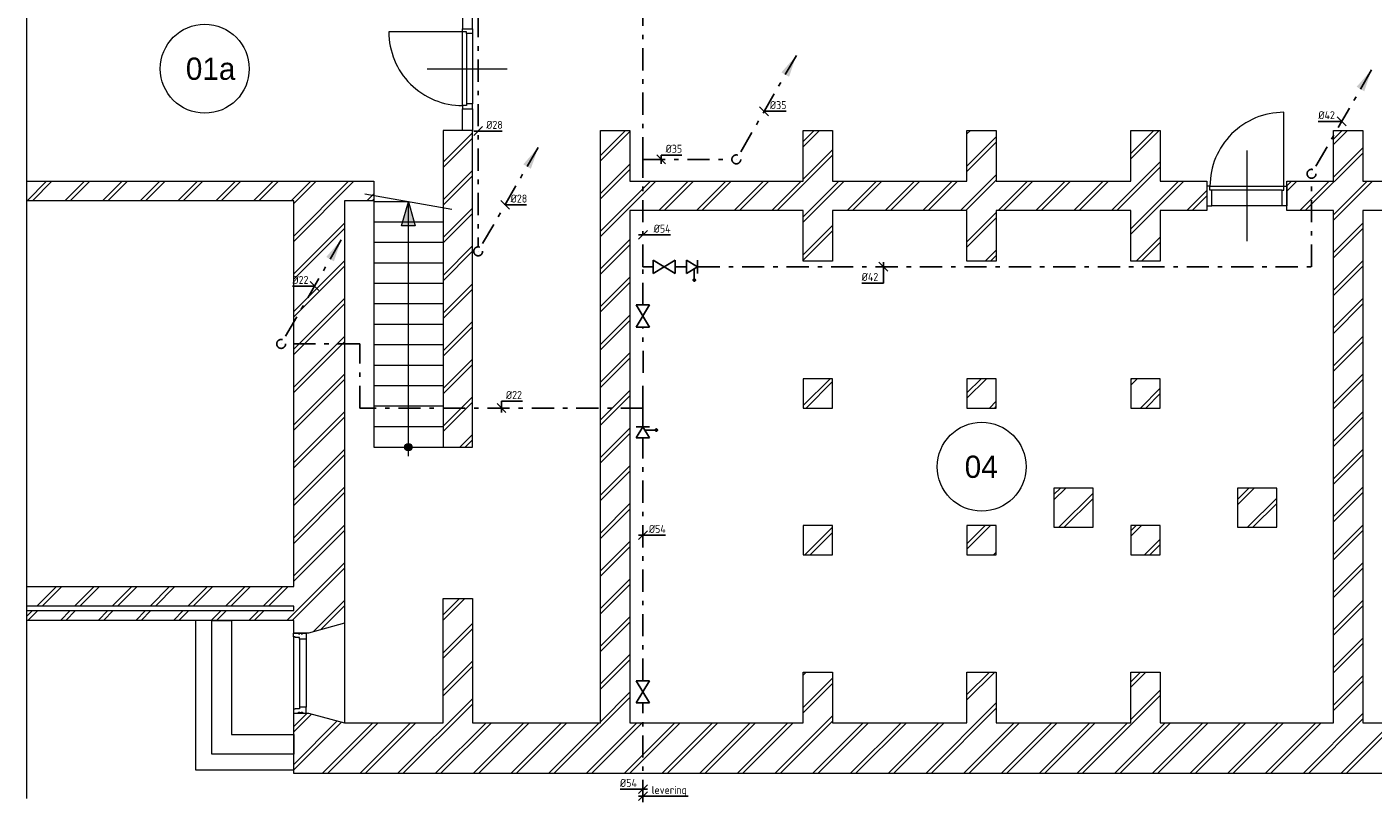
# Model space of a CAD drawing. Header units: millimetres. Extents: x 54776 to 295166, y 132708 to 356599.
# Tile 1 of 11: x 54776 to 69915, y 168074 to 176789. Entities that reach past the tile are written whole.
import ezdxf
from ezdxf.enums import TextEntityAlignment as Align

# ---------------------------------------------------------------- set-up
doc = ezdxf.new("R2010")
doc.units = ezdxf.units.MM
doc.header["$LTSCALE"] = 50
for name, pattern in [('2322109', [10, 5, -2, 1, -2]), ('2322109_a', [10, 5, -2, 1, -2]), ('2322111', [12, 5, -1, 1, -1, 1, -1, 1, -1]), ('DGN7', [594361.76, 297180.88, -111442.83, 74295.22, -111442.83])]:
    doc.linetypes.add(name, pattern=pattern)
doc.layers.get('0').update_dxf_attribs({"color": 250})
for name, color, linetype, lineweight in [('bikozijn', 1, 'Continuous', 0), ('bukozijn', 1, 'Continuous', 0), ('draai', 1, 'Continuous', 0), ('trap', 1, 'Continuous', 0), ('X-L21_C_buitenwanden', 7, 'Continuous', 30)]:
    doc.layers.add(name, color=color, linetype=linetype, lineweight=lineweight)
doc.layers.add('WL531 KW Leiding', color=5, linetype='2322109', lineweight=35, true_color=0x0000ff)
for name, color, linetype in [('WL531---', 5, '2322109'), ('WL5327--', 3, '2322111'), ('WM531---', 1, 'Continuous')]:
    doc.layers.add(name, color=color, linetype=linetype)
doc.styles.add('BURO-018', font='BUROFONT.SHX', dxfattribs={"height": 1.8})
doc.styles.add('STABICAD-018', font='ISOCP.SHX', dxfattribs={"height": 90})
doc.styles.add('STABICAD-025', font='ISOCP.SHX', dxfattribs={"height": 125})
doc.styles.add('Style-CHAR_FAST_FONT', font='CHAR_FAST_FONT.shx', dxfattribs={"height": 0.2})

# ---------------------------------------------------------------- blocks, each defined once
blk = doc.blocks.new('ED0831_68')
at = {"layer": 'bikozijn', "color": 0, "linetype": 'Continuous', "lineweight": 0}
for p, q in [((450, -400), (450, 620)), ((0, 0), (0, 220)), ((0, 220), (55, 220)), ((55, 220), (845, 220)), ((55, 220), (55, 45)), ((900, 220), (845, 220)), ((845, 220), (845, 45)), ((900, 0), (900, 220)), ((35, 0), (0, 0)), ((55, 45), (35, 45)), ((35, 45), (35, 0)), ((865, 0), (35, 0)), ((55, 45), (845, 45)), ((845, 45), (865, 45)), ((865, 45), (865, 0)), ((865, 0), (900, 0))]:
    blk.add_line(p, q, dxfattribs=at)
at = {"layer": 'draai', "color": 0, "linetype": 'Continuous', "lineweight": 0}
blk.add_line((35, 0), (35, -830), dxfattribs=at)
blk.add_arc((35, 0), 830, 270, 0, dxfattribs=at)
blk = doc.blocks.new('ED0831_90')
at = {"layer": 'bikozijn', "color": 0, "linetype": 'Continuous', "lineweight": 0}
for p, q in [((450, -400), (450, 500)), ((0, 0), (0, 110)), ((0, 110), (55, 110)), ((35, 0), (0, 0)), ((55, 45), (35, 45)), ((35, 45), (35, 0)), ((865, 0), (35, 0)), ((55, 110), (845, 110)), ((55, 110), (55, 45)), ((55, 45), (845, 45)), ((900, 110), (845, 110)), ((845, 110), (845, 45)), ((845, 45), (865, 45)), ((865, 45), (865, 0)), ((865, 0), (900, 0)), ((900, 0), (900, 110))]:
    blk.add_line(p, q, dxfattribs=at)
at = {"layer": 'draai', "color": 0, "linetype": 'Continuous', "lineweight": 0}
blk.add_line((35, 0), (35, -830), dxfattribs=at)
blk.add_arc((35, 0), 830, 270, 0, dxfattribs=at)
blk = doc.blocks.new('AnonymusCell239')
at = {"layer": 'bukozijn', "color": 0, "linetype": 'Continuous', "lineweight": 0}
for p, q in [((356, 70), (-456, 70)), ((333, 3), (-433, 3)), ((333, -70), (-433, -70))]:
    blk.add_line(p, q, dxfattribs=at)
for points in [[(-500, -70), (-435, -70), (-433, -67), (-433, 3), (-450, 3), (-450, 54), (-456, 54), (-456, 67), (-458, 70), (-500, 70), (-500, 16), (-491, 16), (-491, -1), (-500, -1), (-500, -15), (-491, -15), (-491, -31), (-500, -31)], [(400, -70), (335, -70), (333, -67), (333, 3), (350, 3), (350, 54), (356, 54), (356, 67), (358, 70), (400, 70), (400, 16), (391, 16), (391, -1), (400, -1), (400, -15), (391, -15), (391, -31), (400, -31)]]:
    blk.add_lwpolyline(points, close=True, dxfattribs=at)
blk = doc.blocks.new('AnonymusCell241')
at = {"layer": 'trap', "linetype": 'Continuous', "lineweight": 0}
blk.add_hatch(color=0, dxfattribs=at).paths.add_polyline_path([(-77, 1117), (0, 1387), (77, 1117)])
h = blk.add_hatch(color=0, dxfattribs=at)
edge = h.paths.add_edge_path()
edge.add_arc((0, -1373), 42.4, 0, 360)
at = {"layer": 'trap', "color": 0, "linetype": 'DGN7', "lineweight": 0}
blk.add_line((488, 1301), (-488, 1473), dxfattribs=at)
at = {"layer": 'trap', "color": 0, "linetype": 'Continuous', "lineweight": 0}
for p, q in [((0, 1387), (-390, 1387)), ((0, -1473), (0, 1387)), ((390, 1157), (-390, 1157)), ((390, 927), (-390, 927)), ((390, 697), (-390, 697)), ((390, 467), (-390, 467)), ((390, 237), (-390, 237)), ((390, 7), (-390, 7)), ((390, -223), (-390, -223)), ((390, -453), (-390, -453)), ((390, -683), (-390, -683)), ((390, -913), (-390, -913)), ((390, -1143), (-390, -1143))]:
    blk.add_line(p, q, dxfattribs=at)
blk.add_lwpolyline([(-390, 1397), (-390, -1373), (390, -1373)], dxfattribs=at)
blk.add_lwpolyline([(-77, 1117), (0, 1387), (77, 1117)], close=True, dxfattribs=at)
blk.add_ellipse((0, -1373), major_axis=(42.4, 0), ratio=1, dxfattribs=at)
blk = doc.blocks.new('PI_SYM115')
at = {"color": 0, "linetype": 'Continuous'}
for p, q in [((-2.5, 1.5), (2.5, -1.5)), ((-2.5, -1.5), (-2.5, 1.5)), ((2.5, 1.5), (-2.5, -1.5)), ((2.5, -1.5), (2.5, 1.5))]:
    blk.add_line(p, q, dxfattribs=at)
at = {"color": 0, "linetype": 'Continuous', "style": 'BURO-018'}
blk.add_attdef('PRODUCTCODE', text='', height=1.8, dxfattribs=at).set_placement((0, 0), align=Align.MIDDLE)
blk = doc.blocks.new('PI_SYM128')
blk.add_hatch(color=0).paths.add_polyline_path([(0.25, -3, 1), (0.75, -3, 1)])
at = {"color": 0, "linetype": 'Continuous'}
for p, q in [((-1.25, -1.5), (-1.25, 1.5)), ((-1.25, 1.5), (1.25, 0)), ((1.25, 0), (-1.25, -1.5)), ((1.25, 1.5), (1.25, -1.5))]:
    blk.add_line(p, q, dxfattribs=at)
at = {"color": 0}
blk.add_line((0.5, -0.45), (0.5, -2.75), dxfattribs=at)
blk.add_circle((0.5, -3), 0.25, dxfattribs=at)
at = {"color": 0, "linetype": 'Continuous', "style": 'BURO-018'}
blk.add_attdef('PRODUCTCODE', text='', height=1.8, dxfattribs=at).set_placement((0, 0), align=Align.MIDDLE)
blk = doc.blocks.new('*U887')
at = {"linetype": '2322109'}
blk.add_hatch(color=2, dxfattribs=at).paths.add_polyline_path([(675, 1169), (593, 928), (507, 978)], flags=0)
at = {"color": 2, "linetype": '2322109_a'}
blk.add_line((675, 1169, 3000), (25, 43, 3000), dxfattribs=at)
at = {"color": 0, "linetype": '2322109'}
blk.add_line((0, 0), (0, 0, 3000), dxfattribs=at)
at = {"color": 2, "linetype": '2322109'}
blk.add_circle((0, 0, 3000), 50, dxfattribs=at)
at = {"layer": 'WL531 KW Leiding', "color": 2}
for tag, p, style in [('CODE', (0, 100), 'STABICAD-018'), ('FLOORCODE', (0, 0, -50), 'STABICAD-018'), ('POSITIONCODE', (1500, 150), 'STABICAD-025'), ('SECTIONCODE', (1500, 150), 'STABICAD-025')]:
    blk.add_attdef(tag, p, '', height=1.2, dxfattribs=dict(at, style=style))
blk = doc.blocks.new('*U858')
at = {"linetype": '2322109'}
blk.add_hatch(color=2, dxfattribs=at).paths.add_polyline_path([(675, 1169), (593, 928), (507, 978)], flags=0)
at = {"color": 2, "linetype": '2322109_a'}
blk.add_line((675, 1169, 3000), (25, 43, 3000), dxfattribs=at)
at = {"color": 0, "linetype": '2322109'}
blk.add_line((0, 0), (0, 0, 3000), dxfattribs=at)
at = {"color": 2, "linetype": '2322109'}
blk.add_circle((0, 0, 3000), 50, dxfattribs=at)
at = {"layer": 'WL531 KW Leiding', "color": 2}
for tag, p, style in [('CODE', (0, 100), 'STABICAD-018'), ('FLOORCODE', (0, 0, -50), 'STABICAD-018'), ('POSITIONCODE', (1500, 150), 'STABICAD-025'), ('SECTIONCODE', (1500, 150), 'STABICAD-025')]:
    blk.add_attdef(tag, p, '', height=1.2, dxfattribs=dict(at, style=style))
blk = doc.blocks.new('*U914')
at = {"linetype": '2322109'}
blk.add_hatch(color=2, dxfattribs=at).paths.add_polyline_path([(675, 1169), (593, 928), (507, 978)], flags=0)
at = {"color": 2, "linetype": '2322109_a'}
blk.add_line((675, 1169, 3000), (25, 43, 3000), dxfattribs=at)
at = {"color": 0, "linetype": '2322109'}
blk.add_line((0, 0), (0, 0, 3000), dxfattribs=at)
at = {"color": 2, "linetype": '2322109'}
blk.add_circle((0, 0, 3000), 50, dxfattribs=at)
at = {"layer": 'WL5327--', "color": 2}
for tag, p, style in [('CODE', (0, 100), 'STABICAD-018'), ('FLOORCODE', (0, 0, -50), 'STABICAD-018'), ('POSITIONCODE', (1500, 150), 'STABICAD-025'), ('SECTIONCODE', (1500, 150), 'STABICAD-025')]:
    blk.add_attdef(tag, p, '', height=1.2, dxfattribs=dict(at, style=style))
blk = doc.blocks.new('*U859')
at = {"linetype": '2322109'}
blk.add_hatch(color=2, dxfattribs=at).paths.add_polyline_path([(675, 1169), (593, 928), (507, 978)], flags=0)
at = {"color": 2, "linetype": '2322109_a'}
blk.add_line((675, 1169, 3000), (25, 43, 3000), dxfattribs=at)
at = {"color": 0, "linetype": '2322109'}
blk.add_line((0, 0), (0, 0, 3000), dxfattribs=at)
at = {"color": 2, "linetype": '2322109'}
blk.add_circle((0, 0, 3000), 50, dxfattribs=at)
at = {"layer": 'WL531 KW Leiding', "color": 2}
for tag, p, style in [('CODE', (0, 100), 'STABICAD-018'), ('FLOORCODE', (0, 0, -50), 'STABICAD-018'), ('POSITIONCODE', (1500, 150), 'STABICAD-025'), ('SECTIONCODE', (1500, 150), 'STABICAD-025')]:
    blk.add_attdef(tag, p, '', height=1.2, dxfattribs=dict(at, style=style))
blk = doc.blocks.new('*U916')
at = {"color": 0, "linetype": 'Continuous'}
for p, q in [((50, -50), (-50, 50)), ((0, -50), (0, 77)), ((0, 77), (235, 77))]:
    blk.add_line(p, q, dxfattribs=at)
at = {"color": 0, "linetype": 'Continuous', "style": 'STABICAD-018'}
blk.add_text('%%c22', height=90, dxfattribs=at).set_placement((50, 102))
at = {"layer": 'WL5327--', "color": 2, "style": 'STABICAD-025'}
blk.add_attdef('CODE', (0, 0), '', height=1.2, dxfattribs=at)
blk = doc.blocks.new('*U860')
at = {"color": 0, "linetype": 'Continuous'}
for p, q in [((-50, -50), (50, 50)), ((-50, 0), (71, 0)), ((71, 0), (310, 0))]:
    blk.add_line(p, q, dxfattribs=at)
at = {"color": 0, "linetype": 'Continuous', "style": 'STABICAD-018'}
blk.add_text('%%c54', height=90, dxfattribs=at).set_placement((121, 25))
at = {"layer": 'WL531 KW Leiding', "color": 2, "style": 'STABICAD-025'}
blk.add_attdef('CODE', (0, 0), '', height=1.2, dxfattribs=at)
blk = doc.blocks.new('*U889')
at = {"color": 0, "linetype": 'Continuous'}
for p, q in [((-50, -50), (50, 50)), ((-50, 0), (40, 0)), ((40, 0), (270, 0))]:
    blk.add_line(p, q, dxfattribs=at)
at = {"color": 0, "linetype": 'Continuous', "style": 'STABICAD-018'}
blk.add_text('%%c28', height=90, dxfattribs=at).set_placement((90, 25))
at = {"layer": 'WL531 KW Leiding', "color": 2, "style": 'STABICAD-025'}
blk.add_attdef('CODE', (0, 0), '', height=1.2, dxfattribs=at)
blk = doc.blocks.new('*U861')
at = {"color": 0, "linetype": 'Continuous'}
for p, q in [((50, -50), (-50, 50)), ((0, -50), (0, 49)), ((0, 49), (234, 49))]:
    blk.add_line(p, q, dxfattribs=at)
at = {"color": 0, "linetype": 'Continuous', "style": 'STABICAD-018'}
blk.add_text('%%c35', height=90, dxfattribs=at).set_placement((50, 74))
at = {"layer": 'WL531 KW Leiding', "color": 2, "style": 'STABICAD-025'}
blk.add_attdef('CODE', (0, 0), '', height=1.2, dxfattribs=at)
blk = doc.blocks.new('*U871')
at = {"color": 0, "linetype": 'Continuous'}
for p, q in [((50, -50), (-50, 50)), ((0, 0), (17, 0)), ((17, 0), (251, 0))]:
    blk.add_line(p, q, dxfattribs=at)
at = {"color": 0, "linetype": 'Continuous', "style": 'STABICAD-018'}
blk.add_text('%%c35', height=90, dxfattribs=at).set_placement((67, 25))
at = {"layer": 'WL531 KW Leiding', "color": 2, "style": 'STABICAD-025'}
blk.add_attdef('CODE', (0, 0), '', height=1.2, dxfattribs=at)
blk = doc.blocks.new('*U872')
at = {"color": 0, "linetype": 'Continuous'}
for p, q in [((-19, 0), (-264, 0)), ((-50, 50), (50, -50)), ((0, 0), (-19, 0))]:
    blk.add_line(p, q, dxfattribs=at)
at = {"color": 0, "linetype": 'Continuous', "style": 'STABICAD-018'}
blk.add_text('%%c42', height=90, dxfattribs=at).set_placement((-264, 25))
at = {"layer": 'WL531 KW Leiding', "color": 2, "style": 'STABICAD-025'}
blk.add_attdef('CODE', (0, 0), '', height=1.2, dxfattribs=at)
blk = doc.blocks.new('*U912')
at = {"color": 0, "linetype": 'Continuous'}
for p, q in [((-19, 0), (-258, 0)), ((-50, -50), (50, 50)), ((50, 0), (-19, 0))]:
    blk.add_line(p, q, dxfattribs=at)
at = {"color": 0, "linetype": 'Continuous', "style": 'STABICAD-018'}
blk.add_text('%%c54', height=90, dxfattribs=at).set_placement((-258, 25))
at = {"layer": 'WL5327--', "color": 2, "style": 'STABICAD-025'}
blk.add_attdef('CODE', (0, 0), '', height=1.2, dxfattribs=at)
blk = doc.blocks.new('*U888')
at = {"color": 0, "linetype": 'Continuous'}
for p, q in [((50, -50), (-50, 50)), ((0, 0), (12, 0)), ((12, 0), (242, 0))]:
    blk.add_line(p, q, dxfattribs=at)
at = {"color": 0, "linetype": 'Continuous', "style": 'STABICAD-018'}
blk.add_text('%%c28', height=90, dxfattribs=at).set_placement((62, 25))
at = {"layer": 'WL531 KW Leiding', "color": 2, "style": 'STABICAD-025'}
blk.add_attdef('CODE', (0, 0), '', height=1.2, dxfattribs=at)
blk = doc.blocks.new('*U915')
at = {"color": 0, "linetype": 'Continuous'}
for p, q in [((-13, 0), (-248, 0)), ((-50, 50), (50, -50)), ((0, 0), (-13, 0))]:
    blk.add_line(p, q, dxfattribs=at)
at = {"color": 0, "linetype": 'Continuous', "style": 'STABICAD-018'}
blk.add_text('%%c22', height=90, dxfattribs=at).set_placement((-248, 25))
at = {"layer": 'WL5327--', "color": 2, "style": 'STABICAD-025'}
blk.add_attdef('CODE', (0, 0), '', height=1.2, dxfattribs=at)
blk = doc.blocks.new('*U913')
at = {"color": 0, "linetype": 'Continuous'}
for p, q in [((-50, -50), (50, 50)), ((-50, 0), (48, 0)), ((48, 0), (508, 0))]:
    blk.add_line(p, q, dxfattribs=at)
at = {"color": 0, "linetype": 'Continuous', "style": 'STABICAD-018'}
blk.add_text('levering', height=90, dxfattribs=at).set_placement((98, 25))
at = {"layer": 'WL5327--', "color": 2, "style": 'STABICAD-025'}
blk.add_attdef('CODE', (0, 0), '', height=1.2, dxfattribs=at)
blk = doc.blocks.new('*U911')
at = {"color": 0, "linetype": 'Continuous'}
for p, q in [((-50, -50), (50, 50)), ((-50, 0), (16, 0)), ((16, 0), (255, 0))]:
    blk.add_line(p, q, dxfattribs=at)
at = {"color": 0, "linetype": 'Continuous', "style": 'STABICAD-018'}
blk.add_text('%%c54', height=90, dxfattribs=at).set_placement((66, 25))
at = {"layer": 'WL5327--', "color": 2, "style": 'STABICAD-025'}
blk.add_attdef('CODE', (0, 0), '', height=1.2, dxfattribs=at)
blk = doc.blocks.new('*U898')
at = {"color": 0, "linetype": 'Continuous'}
for p, q in [((50, -50), (-50, 50)), ((0, 50), (0, -185)), ((0, -185), (-244, -185))]:
    blk.add_line(p, q, dxfattribs=at)
at = {"color": 0, "linetype": 'Continuous', "style": 'STABICAD-018'}
blk.add_text('%%c42', height=90, dxfattribs=at).set_placement((-244, -160))
at = {"layer": 'WL531 KW Leiding', "color": 2, "style": 'STABICAD-025'}
blk.add_attdef('CODE', (0, 0), '', height=1.2, dxfattribs=at)

msp = doc.modelspace()

# ---------------------------------------------------------------- linework, layer by layer
at = {"layer": 'WL531---', "linetype": '2322109'}
for p, q in [((61704, 175300), (61704, 177416)), ((59851, 176922), (59851, 174316)), ((61704, 174093), (61704, 175300)), ((61704, 175300), (62704, 175300)), ((69223, 174093), (69223, 175088)), ((61704, 174093), (61818, 174093)), ((61704, 173663), (61704, 174093)), ((62068, 174093), (62194, 174093)), ((62319, 174093), (69223, 174093)), ((61705, 172899), (61704, 173413)), ((58520, 173225), (57685, 173225)), ((58520, 172504), (58520, 173225)), ((61704, 172504), (61704, 172760)), ((61704, 172504), (58520, 172504)), ((61704, 172293), (61704, 172504)), ((61704, 169438), (61704, 172168)), ((61704, 168074), (61704, 169188))]:
    msp.add_line(p, q, dxfattribs=at)
at = {"layer": 'X-L21_C_buitenwanden', "linetype": 'DGN7', "lineweight": 0}
msp.add_line((54776, 168116), (54776, 182921), dxfattribs=at)
at = {"layer": 'X-L21_C_buitenwanden', "linetype": 'Continuous', "lineweight": 0}
for p, q in [((61226, 175342), (61508, 175624)), ((63506, 175500), (63629, 175624)), ((63506, 175440), (63689, 175624)), ((65348, 175586), (65387, 175624)), ((67191, 175367), (67448, 175624)), ((67191, 175307), (67508, 175624)), ((69471, 175526), (69569, 175624)), ((69471, 175466), (69629, 175624)), ((59456, 175269), (59786, 175599)), ((59456, 175209), (59786, 175539)), ((61226, 175282), (61556, 175612)), ((65348, 175222), (65678, 175552)), ((65348, 175162), (65678, 175492)), ((63214, 174724), (63836, 175346)), ((63506, 175076), (63836, 175406)), ((69153, 174724), (69801, 175371)), ((69471, 175101), (69801, 175431)), ((59456, 174845), (59786, 175175)), ((61226, 174917), (61556, 175247)), ((61226, 174857), (61556, 175187)), ((66972, 174724), (67521, 175273)), ((67032, 174724), (67521, 175213)), ((54778, 174834), (54998, 175054)), ((54838, 174834), (55058, 175054)), ((55203, 174834), (55423, 175054)), ((55263, 174834), (55483, 175054)), ((55627, 174834), (55847, 175054)), ((55687, 174834), (55907, 175054)), ((56051, 174834), (56271, 175054)), ((56111, 174834), (56331, 175054)), ((56475, 174834), (56695, 175054)), ((56535, 174834), (56755, 175054)), ((56900, 174834), (57120, 175054)), ((56960, 174834), (57180, 175054)), ((57324, 174834), (57544, 175054)), ((57384, 174834), (57604, 175054)), ((57748, 174834), (57968, 175054)), ((57776, 174437), (58393, 175054)), ((57776, 174802), (58028, 175054)), ((57776, 174377), (58453, 175054)), ((59456, 174785), (59786, 175115)), ((61226, 174493), (61787, 175054)), ((61226, 174433), (61847, 175054)), ((61881, 174724), (62211, 175054)), ((61941, 174724), (62271, 175054)), ((62305, 174724), (62635, 175054)), ((62365, 174724), (62695, 175054)), ((62729, 174724), (63059, 175054)), ((62789, 174724), (63119, 175054)), ((63154, 174724), (63484, 175054)), ((63506, 174652), (63908, 175054)), ((63506, 174592), (63968, 175054)), ((64002, 174724), (64332, 175054)), ((64062, 174724), (64392, 175054)), ((64427, 174724), (64757, 175054)), ((64487, 174724), (64817, 175054)), ((64851, 174724), (65181, 175054)), ((64911, 174724), (65241, 175054)), ((65275, 174724), (65678, 175127)), ((65335, 174724), (65678, 175067)), ((65699, 174724), (66029, 175054)), ((65759, 174724), (66089, 175054)), ((66124, 174724), (66454, 175054)), ((66184, 174724), (66514, 175054)), ((66548, 174724), (66878, 175054)), ((66608, 174724), (66938, 175054)), ((67191, 174519), (67726, 175054)), ((67191, 174459), (67786, 175054)), ((68946, 175001), (68999, 175054)), ((68946, 174941), (69059, 175054)), ((69093, 174724), (69423, 175054)), ((69471, 174677), (69848, 175054)), ((69471, 174617), (69908, 175054)), ((58597, 174834), (58676, 174913)), ((67821, 174724), (68046, 174949)), ((67881, 174724), (68046, 174889)), ((58657, 174834), (58676, 174853)), ((59456, 174420), (59786, 174750)), ((57776, 174013), (58346, 174583)), ((59456, 174360), (59786, 174690)), ((63506, 174228), (63836, 174558)), ((65348, 174373), (65678, 174703)), ((65348, 174313), (65678, 174643)), ((69471, 174253), (69801, 174583)), ((57776, 173953), (58346, 174523)), ((63506, 174168), (63836, 174498)), ((67251, 174154), (67521, 174424)), ((69471, 174193), (69801, 174523)), ((59456, 173996), (59786, 174326)), ((59456, 173936), (59786, 174266)), ((61226, 174069), (61556, 174399)), ((61226, 174009), (61556, 174339)), ((65554, 174154), (65678, 174279)), ((67311, 174154), (67521, 174364)), ((57776, 173589), (58346, 174159)), ((65614, 174154), (65678, 174219)), ((69471, 173829), (69801, 174159)), ((57776, 173529), (58346, 174099)), ((61226, 173645), (61556, 173975)), ((69471, 173769), (69801, 174099)), ((59456, 173572), (59786, 173902)), ((59456, 173512), (59786, 173842)), ((61226, 173585), (61556, 173915)), ((57776, 173165), (58346, 173735)), ((57776, 173105), (58346, 173675)), ((69471, 173404), (69801, 173734)), ((69471, 173344), (69801, 173674)), ((61226, 173220), (61556, 173550)), ((59456, 173147), (59786, 173477)), ((59456, 173087), (59786, 173417)), ((61226, 173160), (61556, 173490)), ((57776, 172740), (58346, 173310)), ((57776, 172680), (58346, 173250)), ((69471, 172980), (69801, 173310)), ((69471, 172920), (69801, 173250)), ((59456, 172723), (59786, 173053)), ((61226, 172796), (61556, 173126)), ((61226, 172736), (61556, 173066)), ((59456, 172663), (59786, 172993)), ((57776, 172316), (58346, 172886)), ((57776, 172256), (58346, 172826)), ((63506, 172531), (63809, 172834)), ((63539, 172504), (63836, 172801)), ((65348, 172676), (65506, 172834)), ((65348, 172616), (65566, 172834)), ((67191, 172821), (67203, 172834)), ((67191, 172761), (67263, 172834)), ((69471, 172556), (69801, 172886)), ((69471, 172496), (69801, 172826)), ((59456, 172299), (59786, 172629)), ((61226, 172372), (61556, 172702)), ((61226, 172312), (61556, 172642)), ((67298, 172504), (67521, 172727)), ((67358, 172504), (67521, 172667)), ((57776, 171892), (58346, 172462)), ((59456, 172239), (59786, 172569)), ((65601, 172504), (65678, 172582)), ((65661, 172504), (65678, 172522)), ((69471, 172132), (69801, 172462)), ((57776, 171832), (58346, 172402)), ((69471, 172072), (69801, 172402)), ((59645, 172064), (59786, 172205)), ((59705, 172064), (59786, 172145)), ((61226, 171948), (61556, 172278)), ((61226, 171888), (61556, 172218)), ((57776, 171467), (58346, 172037)), ((69471, 171707), (69801, 172037)), ((57776, 171407), (58346, 171977)), ((61226, 171523), (61556, 171853)), ((69471, 171647), (69801, 171977)), ((61226, 171463), (61556, 171793)), ((57776, 171043), (58346, 171613)), ((57776, 170983), (58346, 171553)), ((66326, 171532), (66398, 171604)), ((66326, 171472), (66458, 171604)), ((66382, 171164), (66766, 171548)), ((68391, 171476), (68519, 171604)), ((68391, 171416), (68579, 171604)), ((69471, 171283), (69801, 171613)), ((69471, 171223), (69801, 171553)), ((61226, 171099), (61556, 171429)), ((66442, 171164), (66766, 171488)), ((68503, 171164), (68831, 171492)), ((68563, 171164), (68831, 171432)), ((61226, 171039), (61556, 171369)), ((57776, 170619), (58346, 171189)), ((57776, 170559), (58346, 171129)), ((63526, 170854), (63836, 171164)), ((63586, 170854), (63836, 171104)), ((65348, 170979), (65553, 171184)), ((65348, 170919), (65613, 171184)), ((67191, 171124), (67250, 171184)), ((67191, 171064), (67310, 171184)), ((69471, 170859), (69801, 171189)), ((69471, 170799), (69801, 171129)), ((61226, 170675), (61556, 171005)), ((61226, 170615), (61556, 170945)), ((67345, 170854), (67521, 171030)), ((67405, 170854), (67521, 170970)), ((65648, 170854), (65678, 170885)), ((57698, 170116), (58346, 170765)), ((57758, 170116), (58346, 170705)), ((69471, 170435), (69801, 170765)), ((69471, 170375), (69801, 170705)), ((54888, 170276), (55108, 170496)), ((54948, 170276), (55168, 170496)), ((55312, 170276), (55532, 170496)), ((55372, 170276), (55592, 170496)), ((55736, 170276), (55956, 170496)), ((55796, 170276), (56016, 170496)), ((56161, 170276), (56381, 170496)), ((56221, 170276), (56441, 170496)), ((56585, 170276), (56805, 170496)), ((56645, 170276), (56865, 170496)), ((57009, 170276), (57229, 170496)), ((57069, 170276), (57289, 170496)), ((57433, 170276), (57653, 170496)), ((57493, 170276), (57713, 170496)), ((61226, 170251), (61556, 170581)), ((61226, 170191), (61556, 170521)), ((57994, 169988), (58346, 170340)), ((59456, 170178), (59642, 170364)), ((59456, 170118), (59702, 170364)), ((69471, 170010), (69801, 170340)), ((54776, 170165), (54838, 170226)), ((54788, 170116), (54898, 170226)), ((55152, 170116), (55262, 170226)), ((55212, 170116), (55322, 170226)), ((55576, 170116), (55686, 170226)), ((55636, 170116), (55746, 170226)), ((56001, 170116), (56111, 170226)), ((56061, 170116), (56171, 170226)), ((56425, 170116), (56535, 170226)), ((56485, 170116), (56595, 170226)), ((56849, 170116), (56959, 170226)), ((56909, 170116), (57019, 170226)), ((57273, 170116), (57383, 170226)), ((57333, 170116), (57443, 170226)), ((58076, 170011), (58346, 170280)), ((69471, 169950), (69801, 170280)), ((58346, 170084), (58346, 168964)), ((59456, 169753), (59786, 170083)), ((59456, 169693), (59786, 170023)), ((61226, 169826), (61556, 170156)), ((61226, 169766), (61556, 170096)), ((69471, 169586), (69801, 169916)), ((61226, 169402), (61556, 169732)), ((69471, 169526), (69801, 169856)), ((59456, 169329), (59786, 169659)), ((59456, 169269), (59786, 169599)), ((61226, 169342), (61556, 169672)), ((63506, 169501), (63539, 169534)), ((63506, 169136), (63836, 169466)), ((63506, 169076), (63836, 169406)), ((65348, 169282), (65600, 169534)), ((65348, 169222), (65660, 169534)), ((67191, 169427), (67298, 169534)), ((67191, 169367), (67358, 169534)), ((69471, 169162), (69801, 169492)), ((69471, 169102), (69801, 169432)), ((61226, 168978), (61556, 169308)), ((66642, 168394), (67521, 169273)), ((67191, 169003), (67521, 169333)), ((58945, 168394), (59786, 169235)), ((59005, 168394), (59786, 169175)), ((60702, 168394), (61556, 169248)), ((64885, 168394), (65678, 169188)), ((64945, 168394), (65678, 169128)), ((57776, 168922), (57928, 169074)), ((57776, 168862), (57978, 169064)), ((57776, 168498), (58264, 168986)), ((57776, 168438), (58312, 168973)), ((58097, 168394), (58667, 168964)), ((58157, 168394), (58727, 168964)), ((58521, 168394), (59091, 168964)), ((58581, 168394), (59151, 168964)), ((59369, 168394), (59939, 168964)), ((59429, 168394), (59999, 168964)), ((59794, 168394), (60364, 168964)), ((59854, 168394), (60424, 168964)), ((60218, 168394), (60788, 168964)), ((60278, 168394), (60848, 168964)), ((60642, 168394), (61212, 168964)), ((61066, 168394), (61636, 168964)), ((61126, 168394), (61696, 168964)), ((61491, 168394), (62061, 168964)), ((61551, 168394), (62121, 168964)), ((61915, 168394), (62485, 168964)), ((61975, 168394), (62545, 168964)), ((62339, 168394), (62909, 168964)), ((62399, 168394), (62969, 168964)), ((62763, 168394), (63333, 168964)), ((62823, 168394), (63393, 168964)), ((63188, 168394), (63836, 169042)), ((63248, 168394), (63836, 168982)), ((63612, 168394), (64182, 168964)), ((63672, 168394), (64242, 168964)), ((64036, 168394), (64606, 168964)), ((64096, 168394), (64666, 168964)), ((64460, 168394), (65030, 168964)), ((64520, 168394), (65090, 168964)), ((65309, 168394), (65879, 168964)), ((65369, 168394), (65939, 168964)), ((65733, 168394), (66303, 168964)), ((65793, 168394), (66363, 168964)), ((66158, 168394), (66728, 168964)), ((66218, 168394), (66788, 168964)), ((66582, 168394), (67152, 168964)), ((67006, 168394), (67576, 168964)), ((67066, 168394), (67636, 168964)), ((67430, 168394), (68000, 168964)), ((67490, 168394), (68060, 168964)), ((67855, 168394), (68425, 168964)), ((67915, 168394), (68485, 168964)), ((68279, 168394), (68849, 168964)), ((68339, 168394), (68909, 168964)), ((68703, 168394), (69273, 168964)), ((68763, 168394), (69333, 168964)), ((69127, 168394), (69801, 169068)), ((69187, 168394), (69801, 169008)), ((69552, 168394), (70122, 168964)), ((69612, 168394), (70182, 168964))]:
    msp.add_line(p, q, dxfattribs=at)
for points in [[(59676, 176769), (59786, 176769), (59786, 177014), (59676, 177014)], [(59676, 175869), (59786, 175869), (59786, 175624), (59676, 175624)], [(59456, 172064), (59786, 172064), (59786, 175624), (59456, 175624)], [(54776, 175054), (58676, 175054), (58676, 174834), (58346, 174834), (58346, 170084), (57941, 169974), (57776, 169974), (57776, 170116), (54776, 170116), (54776, 170226), (57776, 170226), (57776, 170276), (54776, 170276), (54776, 170496), (57776, 170496), (57776, 174834), (54776, 174834)], [(63506, 172504), (63836, 172504), (63836, 172834), (63506, 172834)], [(65348, 172504), (65678, 172504), (65678, 172834), (65348, 172834)], [(67191, 172504), (67521, 172504), (67521, 172834), (67191, 172834)], [(66326, 171164), (66766, 171164), (66766, 171604), (66326, 171604)], [(68391, 171164), (68831, 171164), (68831, 171604), (68391, 171604)], [(63506, 170854), (63836, 170854), (63836, 171184), (63506, 171184)], [(65348, 170854), (65678, 170854), (65678, 171184), (65348, 171184)], [(67191, 170854), (67521, 170854), (67521, 171184), (67191, 171184)], [(56856, 170116), (57076, 170116), (57076, 168834), (57776, 168834), (57776, 168614), (56856, 168614)]]:
    msp.add_lwpolyline(points, close=True, dxfattribs=at)
for points in [[(72387, 168394), (57776, 168394), (57776, 169074), (57941, 169074), (58346, 168964), (59456, 168964), (59456, 170364), (59786, 170364), (59786, 168964), (61226, 168964), (61226, 175624), (61556, 175624), (61556, 175054), (63506, 175054), (63506, 175624), (63836, 175624), (63836, 175054), (65348, 175054), (65348, 175624), (65678, 175624), (65678, 175054), (67191, 175054), (67191, 175624), (67521, 175624), (67521, 175054), (68046, 175054), (68046, 174724), (67521, 174724), (67521, 174154), (67191, 174154), (67191, 174724), (65678, 174724), (65678, 174154), (65348, 174154), (65348, 174724), (63836, 174724), (63836, 174154), (63506, 174154), (63506, 174724), (61556, 174724), (61556, 168964), (63506, 168964), (63506, 169534), (63836, 169534), (63836, 168964), (65348, 168964), (65348, 169534), (65678, 169534), (65678, 168964), (67191, 168964), (67191, 169534), (67521, 169534), (67521, 168964), (69471, 168964), (69471, 174724), (68946, 174724), (68946, 175054), (69471, 175054), (69471, 175624), (69801, 175624), (69801, 175054), (71751, 175054)], [(71751, 174724), (69801, 174724), (69801, 168964), (71751, 168964)], [(57776, 168434), (56676, 168434), (56676, 170116)]]:
    msp.add_lwpolyline(points, dxfattribs=at)
for centre in [(56776, 176319), (65513, 171844)]:
    msp.add_ellipse(centre, major_axis=(-500, 0), ratio=1, dxfattribs=at)

# ---------------------------------------------------------------- block references
at = {"layer": 'WL531---', "linetype": '2322109'}
for name, p in [('*U858', (62754, 175300)), ('*U859', (69223, 175138)), ('*U887', (59851, 174266)), ('*U914', (57635, 173225))]:
    msp.add_blockref(name, p, dxfattribs=at)
at = {"layer": 'WL531---', "color": 2, "linetype": '2322109', "xscale": 50, "yscale": 50, "zscale": 50}
for name, p in [('PI_SYM115', (61943, 174093)), ('PI_SYM128', (62256, 174093))]:
    msp.add_blockref(name, p, dxfattribs=at)
at = {"layer": 'WL531---', "color": 2, "linetype": '2322109', "xscale": 50, "yscale": 50, "zscale": 50, "rotation": 90}
for name, p in [('PI_SYM115', (61704, 173538)), ('PI_SYM128', (61704, 172231)), ('PI_SYM115', (61704, 169313))]:
    msp.add_blockref(name, p, dxfattribs=at)
at = {"layer": 'WM531---', "linetype": 'Continuous'}
for name, p in [('*U871', (63065, 175840)), ('*U872', (69563, 175727)), ('*U889', (59851, 175618)), ('*U861', (61909, 175300)), ('*U888', (60154, 174789)), ('*U860', (61704, 174451)), ('*U898', (64408, 174093)), ('*U915', (58010, 173875)), ('*U916', (60113, 172504)), ('*U911', (61704, 171075)), ('*U912', (61704, 168219)), ('*U913', (61704, 168140))]:
    msp.add_blockref(name, p, dxfattribs=at)
at = {"layer": 'X-L21_C_buitenwanden', "linetype": 'Continuous', "lineweight": 0, "xscale": 0.9999983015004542, "yscale": 0.9999983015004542, "zscale": 0.9999983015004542}
for name, p, rotation in [('ED0831_90', (59676, 176769), 270), ('ED0831_68', (68946, 174999), 180), ('AnonymusCell239', (57845, 169574), 90)]:
    msp.add_blockref(name, p, dxfattribs=dict(at, rotation=rotation))
msp.add_blockref('AnonymusCell241', (59066, 173437), dxfattribs=at)

# ---------------------------------------------------------------- texts
at = {"layer": 'X-L21_C_buitenwanden', "linetype": 'Continuous', "lineweight": 0, "style": 'Style-CHAR_FAST_FONT'}
for s, p in [('01a', (56842, 176319)), ('04', (65508, 171844))]:
    msp.add_text(s, height=250, dxfattribs=at).set_placement(p, align=Align.MIDDLE_CENTER)

doc.saveas('drawing.dxf')
